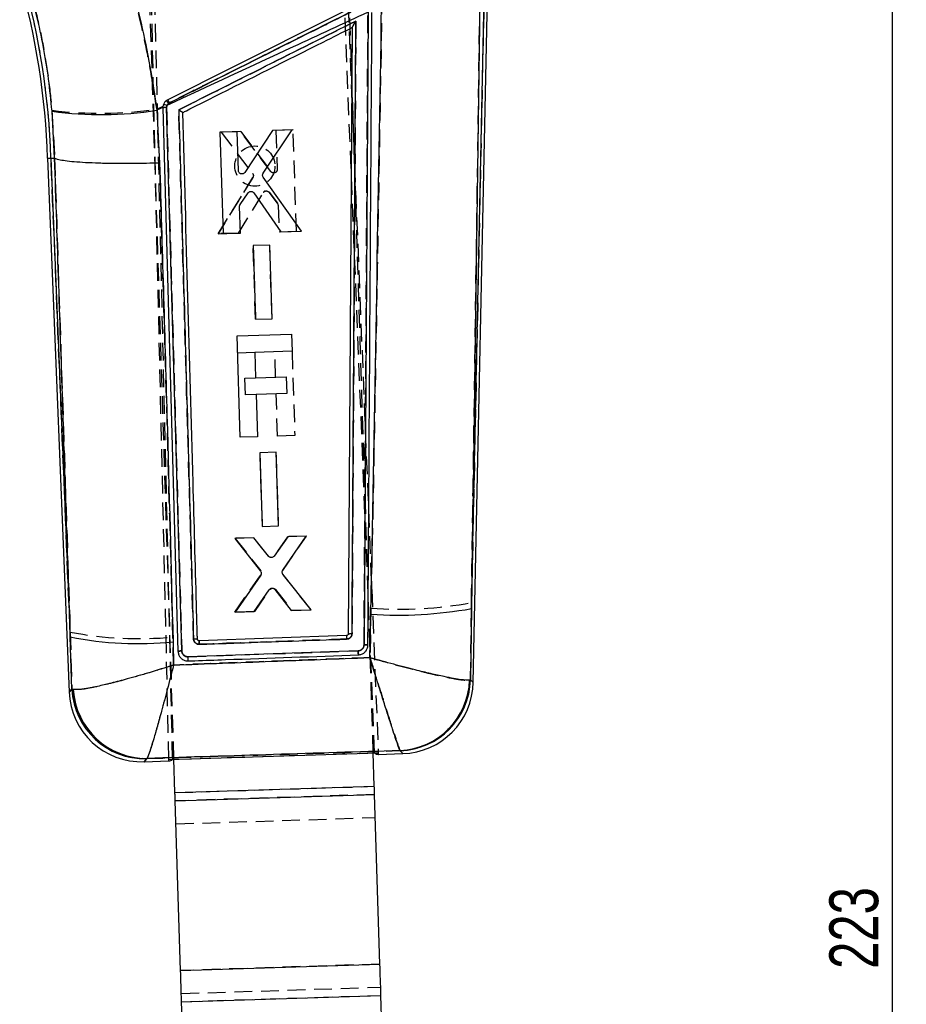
# Model space of a CAD drawing. Extents: x 40 to 414, y 17 to 320.
# Tile 12 of 16: x 162 to 233, y 200 to 278. Entities that reach past the tile are written whole.
import ezdxf

# ---------------------------------------------------------------- set-up
doc = ezdxf.new("R2010")
doc.units = 0
doc.header["$LTSCALE"] = 1.111111
doc.linetypes.add('HIDDEN', pattern=[1.905, 1.27, -0.635])
doc.layers.get('0').update_dxf_attribs({"linetype": 'CONTINUOUS'})
doc.styles.add('SLDTEXTSTYLE0', font='TXT', dxfattribs={"width": 0.75})
doc.dimstyles.new('SLDDIMSTYLE0', dxfattribs={"dimtxt": 3.888889, "dimasz": 3.668889, "dimexe": 0, "dimexo": 0.0625, "dimgap": 0.972222, "dimtad": 1, "dimdec": 0, "dimrnd": 1e-09, "dimzin": 12, "dimtxsty": 'SLDTEXTSTYLE0', "dimsah": 1, "dimcen": 0.09, "dimazin": 3, "dimtfac": 1, "dimtdec": 0, "dimtofl": 0, "dimtmove": 0, "dimatfit": 3, "dimtolj": 1, "dimtzin": 12})

# ---------------------------------------------------------------- blocks, each defined once
blk = doc.blocks.new('_D')
at = {"color": 179, "linetype": 'CONTINUOUS'}
for p, q in [((179.553, 320.033), (232.594, 320.033)), ((231.482, 97.202), (231.482, 320.033)), ((224.985, 97.202), (232.594, 97.202))]:
    blk.add_line(p, q, dxfattribs=at)
for points in [[(231.482, 320.033), (230.918, 316.364), (232.047, 316.364)], [(231.482, 97.202), (232.047, 100.87), (230.918, 100.87)]]:
    blk.add_solid(points, dxfattribs=at)
at = {"color": 179, "linetype": 'CONTINUOUS', "insert": (226.469, 202.465, 0.1), "char_height": 3.8889, "attachment_point": 1, "rotation": 90, "style": 'SLDTEXTSTYLE0'}
blk.add_mtext('223', dxfattribs=at)

msp = doc.modelspace()

# ---------------------------------------------------------------- linework, layer by layer
at = {"color": 7, "linetype": 'HIDDEN'}
for p, q in [((174.199595, 219.154993), (172.114339, 308.869595)), ((173.901736, 219.145553), (171.847848, 308.686653)), ((190.270461, 219.663972), (187.17875, 296.757126)), ((187.478809, 296.129087), (190.568321, 219.673404)), ((174.301551, 219.158219), (172.180764, 286.12096)), ((190.168595, 219.660746), (188.047808, 286.623487)), ((199.050683, 282.993505), (197.987286, 231.627257)), ((173.94144, 271.418208), (173.876982, 271.377953)), ((164.594081, 270.823786), (164.803362, 267.017016)), ((172.941323, 270.909408), (173.4355, 271.156879)), ((179.621072, 269.122483), (178.054612, 269.073026)), ((178.054612, 269.073026), (180.56826, 265.785241)), ((182.021567, 265.937285), (179.621072, 269.122483)), ((179.621072, 269.122483), (182.021568, 265.937285)), ((183.79333, 269.254194), (182.42069, 269.210862)), ((182.42069, 269.210862), (182.519076, 266.112896)), ((184.04958, 261.188024), (183.79333, 269.254194)), ((166.040918, 229.274133), (164.516177, 267.00666)), ((164.803362, 267.017016), (164.803897, 267.016778)), ((180.584034, 265.473114), (177.824658, 260.991419)), ((177.824658, 260.991419), (180.584034, 265.473114)), ((179.454499, 261.042902), (181.414556, 264.266195)), ((181.870919, 264.293076), (182.551772, 263.418952)), ((182.551772, 263.418952), (181.870919, 264.293076)), ((182.609714, 263.258578), (182.676835, 261.14467)), ((177.824658, 260.991419), (179.454499, 261.042902)), ((179.454499, 261.042902), (177.824658, 260.991419)), ((182.676835, 261.14467), (184.04958, 261.188024)), ((181.925122, 260.089809), (180.612738, 260.048369)), ((180.612738, 260.048369), (180.798968, 254.182765)), ((180.798968, 254.182765), (180.612738, 260.048369)), ((182.111435, 254.22422), (181.925122, 260.089809)), ((180.798968, 254.182765), (182.111435, 254.22422)), ((183.709011, 251.632782), (183.921421, 244.926037)), ((180.739648, 251.538778), (179.36812, 251.495341)), ((182.399877, 249.580936), (182.336269, 251.589345)), ((179.957013, 249.50357), (180.803655, 249.530377)), ((179.999528, 248.161176), (179.957013, 249.50357)), ((180.846178, 248.187991), (179.999528, 248.161176)), ((182.54868, 244.882563), (182.442392, 248.238543)), ((183.921421, 244.926037), (182.54868, 244.882563)), ((182.447444, 243.598098), (181.135058, 243.556658)), ((181.135058, 243.556658), (181.321262, 237.690979)), ((182.633741, 237.732434), (182.447444, 243.598098)), ((181.321262, 237.690979), (182.633741, 237.732434)), ((180.652298, 236.788066), (179.176605, 236.741463)), ((179.176605, 236.741463), (181.207591, 234.157877)), ((181.823722, 235.320212), (180.652298, 236.788066)), ((183.342114, 236.873017), (182.267046, 235.335426)), ((182.97806, 234.183045), (184.84874, 236.920597)), ((184.84874, 236.920597), (183.342114, 236.873017)), ((181.216875, 233.829999), (179.151925, 230.869064)), ((179.151925, 230.869064), (181.216875, 233.829999)), ((185.215019, 231.060596), (182.990047, 233.855242)), ((180.747905, 230.919482), (181.931633, 232.651884)), ((182.378953, 232.6668), (183.679698, 231.012093)), ((197.904005, 225.472027), (197.987286, 231.627257)), ((179.151925, 230.869064), (180.747905, 230.919482)), ((180.747905, 230.919482), (179.151925, 230.869064)), ((183.679698, 231.012093), (185.215019, 231.060596)), ((189.986187, 231.177846), (189.907633, 227.245899)), ((166.040918, 229.274133), (166.186087, 224.724145)), ((174.278775, 226.653376), (174.222541, 228.883991)), ((175.427204, 227.313207), (188.971011, 227.788346)), ((197.904005, 225.472027), (197.839315, 225.455256)), ((166.293066, 224.695833), (166.186087, 224.724145)), ((174.301626, 219.15585), (190.270556, 219.661603)), ((192.30235, 219.840983), (192.320731, 219.827214)), ((172.130552, 219.193252), (172.160312, 219.215268)), ((174.385828, 216.497222), (190.252872, 216.999749)), ((190.273419, 216.350982), (174.406375, 215.848448)), ((174.464593, 214.010266), (190.331637, 214.512793)), ((190.701165, 202.845162), (174.83412, 202.342635)), ((174.892337, 200.50445), (190.759382, 201.006977)), ((174.912885, 199.855679), (190.779929, 200.358206))]:
    msp.add_line(p, q, dxfattribs=at)
at = {"color": 7, "linetype": 'CONTINUOUS'}
for p, q in [((197.97735, 231.147336), (199.050683, 282.993505)), ((198.126861, 225.269446), (199.321813, 282.990271)), ((198.652578, 279.597247), (197.97735, 231.147336)), ((189.750037, 278.626839), (189.435189, 228.266084)), ((188.485063, 277.408326), (188.176077, 229.135791)), ((188.485063, 277.408326), (188.485069, 277.409399)), ((164.806683, 267.017135), (164.603943, 270.748647)), ((173.424216, 271.04518), (172.946173, 270.822706)), ((172.946173, 270.822706), (173.166616, 266.62259)), ((173.424216, 271.04518), (173.424328, 271.009983)), ((173.424328, 271.009983), (174.627351, 227.746421)), ((173.717924, 271.044114), (173.741733, 271.192925)), ((174.928413, 227.78161), (173.717924, 271.044114)), ((179.341641, 269.113349), (177.969009, 269.069733)), ((177.969009, 269.069733), (178.223691, 261.003518)), ((179.439487, 266.01536), (179.341641, 269.113349)), ((182.14124, 269.202301), (179.947111, 265.871586)), ((181.407127, 265.81181), (183.70769, 269.252071)), ((183.70769, 269.252071), (182.14124, 269.202301)), ((164.245212, 266.996892), (164.516177, 267.00666)), ((164.245212, 266.996892), (165.962347, 224.503191)), ((164.516177, 267.00666), (164.806683, 267.017135)), ((164.516177, 267.00666), (166.056362, 228.891926)), ((164.807218, 267.016897), (164.806683, 267.017135)), ((184.448578, 261.201205), (181.411136, 265.49931)), ((179.577327, 263.324754), (180.201501, 264.240207)), ((180.658647, 264.242256), (182.818746, 261.149445)), ((179.596428, 261.047112), (179.529649, 263.161035)), ((178.223691, 261.003518), (179.596428, 261.047112)), ((182.818746, 261.149445), (184.448578, 261.201205)), ((181.925661, 260.08995), (180.613285, 260.048257)), ((180.613285, 260.048257), (180.798512, 254.182638)), ((182.110972, 254.224317), (181.925661, 260.08995)), ((180.798512, 254.182638), (182.110972, 254.224317)), ((179.325064, 252.854826), (183.665953, 252.992304)), ((179.580532, 244.788559), (179.325064, 252.854826)), ((183.665953, 252.992304), (183.70901, 251.632819)), ((183.70901, 251.632819), (180.740862, 251.538815)), ((180.740862, 251.538815), (180.80447, 249.530407)), ((180.80447, 249.530407), (183.247334, 249.607773)), ((183.247334, 249.607773), (183.289849, 248.26538)), ((183.289849, 248.26538), (180.846985, 248.188013)), ((180.846985, 248.188013), (180.953273, 244.832033)), ((180.953273, 244.832033), (179.580532, 244.788559)), ((182.447964, 243.598232), (181.135586, 243.556546)), ((181.135586, 243.556546), (181.320834, 237.690853)), ((182.633307, 237.732531), (182.447964, 243.598232)), ((181.320834, 237.690853), (182.633307, 237.732531)), ((180.668264, 236.788334), (179.161646, 236.740479)), ((179.161646, 236.740479), (181.201807, 234.126793)), ((181.838474, 235.321851), (180.668264, 236.788334)), ((183.358065, 236.873763), (182.281873, 235.334718)), ((182.970321, 234.213704), (184.833749, 236.920634)), ((184.833749, 236.920634), (183.358065, 236.873763)), ((181.210587, 233.798878), (179.166916, 230.869042)), ((185.229979, 231.061557), (182.981802, 233.885901)), ((180.702229, 230.917791), (181.89566, 232.651489)), ((182.343027, 232.664915), (183.634007, 231.010886)), ((179.166916, 230.869042), (180.702229, 230.917791)), ((183.634007, 231.010886), (185.229979, 231.061557)), ((189.904222, 227.246554), (189.972747, 230.695838)), ((197.97735, 231.147336), (197.900881, 225.474866)), ((166.189096, 224.727118), (166.056362, 228.891926)), ((188.043581, 229.000719), (176.314321, 228.586318)), ((188.176074, 229.135791), (188.17608, 229.136275)), ((174.233883, 228.50074), (174.280518, 226.655925)), ((176.175119, 228.700125), (176.173059, 228.720033)), ((188.970755, 227.78842), (175.42688, 227.313222)), ((197.900881, 225.474866), (197.835469, 225.458005)), ((166.189096, 224.727118), (166.296372, 224.698948)), ((173.901736, 219.145553), (190.568321, 219.673404)), ((190.252872, 216.999749), (190.168595, 219.660746)), ((190.270556, 219.661603), (190.270461, 219.663972)), ((190.572135, 219.544718), (192.525743, 219.606595)), ((192.317857, 219.830306), (192.299269, 219.844239)), ((171.926271, 218.954185), (173.906072, 219.016889)), ((172.163144, 219.218606), (172.1333, 219.196463)), ((174.19965, 219.152616), (174.199595, 219.154993)), ((174.19965, 219.152616), (174.301626, 219.15585)), ((174.385828, 216.497222), (174.301551, 219.158219)), ((174.385828, 216.497222), (190.252872, 216.999749)), ((174.406375, 215.848448), (190.273419, 216.350982)), ((190.701165, 202.845162), (190.273419, 216.350982)), ((174.83412, 202.342635), (174.406375, 215.848448)), ((174.83412, 202.342635), (190.701165, 202.845162)), ((174.912885, 199.855679), (190.779929, 200.358206)), ((191.170875, 188.014282), (190.779929, 200.358206)), ((175.303831, 187.511755), (174.912885, 199.855679))]:
    msp.add_line(p, q, dxfattribs=at)
at = {"color": 7, "linetype": 'CONTINUOUS', "flags": 128}
for points in [[(174.627361, 227.746101), (174.62841, 227.726618), (174.62946, 227.707134)], [(190.568321, 219.673404), (190.571198, 219.602214), (190.572931, 219.559328), (190.573518, 219.54477)], [(173.904688, 219.016844), (173.904354, 219.031418), (173.90337, 219.074325), (173.901736, 219.145553)], [(174.406375, 215.848448), (174.40395, 215.925032), (174.401467, 216.003412), (174.398936, 216.083327), (174.396364, 216.164546), (174.393759, 216.2468), (174.391129, 216.329837), (174.388483, 216.413395), (174.385828, 216.497222)], [(190.273419, 216.350982), (190.270994, 216.427559), (190.268511, 216.505939), (190.265981, 216.585854), (190.263408, 216.667073), (190.260804, 216.749327), (190.258174, 216.832364), (190.255527, 216.915922), (190.252872, 216.999749)], [(174.912885, 199.855679), (174.902708, 200.177004), (174.892563, 200.497323), (174.882482, 200.815638), (174.872495, 201.130951), (174.862636, 201.442269), (174.852933, 201.748626), (174.843418, 202.049063), (174.83412, 202.342635)], [(190.779929, 200.358206), (190.769752, 200.679531), (190.759607, 200.999854), (190.749526, 201.318165), (190.73954, 201.633477), (190.72968, 201.944796), (190.719977, 202.251153), (190.710462, 202.55159), (190.701165, 202.845162)]]:
    msp.add_lwpolyline(points, dxfattribs=at)
at = {"color": 8, "linetype": 'CONTINUOUS', "flags": 128}
for points in [[(197.900881, 225.474866), (198.101391, 225.292602), (198.126861, 225.269446)], [(165.962347, 224.503191), (165.987891, 224.528411), (166.189096, 224.727118)], [(192.525743, 219.606595), (192.502311, 219.631808), (192.317857, 219.830306)], [(172.1333, 219.196463), (171.949593, 218.981476), (171.926271, 218.954185)]]:
    msp.add_lwpolyline(points, dxfattribs=at)
at = {"color": 7, "linetype": 'HIDDEN', "flags": 128}
for points in [[(198.126861, 225.269446), (198.102433, 225.291656), (197.904005, 225.472027)], [(166.186087, 224.724145), (165.986887, 224.52742), (165.962347, 224.503191)], [(192.320731, 219.827214), (192.50327, 219.63078), (192.525743, 219.606595)], [(171.926271, 218.954185), (171.948677, 218.980403), (172.130552, 219.193252)]]:
    msp.add_lwpolyline(points, dxfattribs=at)
at = {"color": 7, "linetype": 'HIDDEN'}
msp.add_circle((180.747392, 266.382243), 1.6, dxfattribs=at)
at = {"color": 7, "linetype": 'CONTINUOUS'}
for centre, radius, start, end in [((104.910203, 265.117385), 59.364769, 1.81491833, 15.81401694), ((104.910203, 265.117385), 59.635908, 1.81544237, 15.81401694), ((173.320888, 270.224723), 1.055712, 66.5069855, 82.09841658), ((163.818542, 266.410111), 11.294183, 26.31926217, 27.72710423), ((168.523235, 299.151861), 28.672346, 262.14350511, 278.87376333), ((173.670948, 270.168384), 0.876989, 86.92941731, 106.33252794), ((192.109856, 263.989598), 33.362279, 266.32725407, 280.12941417), ((171.448973, 255.952636), 27.592794, 258.72983562, 275.79266275), ((195.282122, 229.065696), 7.238833, 180.51436017, 182.73739212), ((192.013366, 225.662927), 5.825708, 272.81298747, 357.98417973), ((192.092918, 225.636153), 5.810203, 272.21873152, 358.40930675), ((192.342601, 225.389194), 5.7855, 271.53073471, 359.07018014), ((171.74313, 224.736785), 5.7855, 182.06640152, 272.03466917), ((171.99366, 225.006047), 5.811262, 182.75113595, 271.37690015), ((172.11747, 225.050107), 5.83168, 183.45220135, 270.44874257)]:
    msp.add_arc(centre, radius, start, end, dxfattribs=at)
at = {"color": 7, "linetype": 'HIDDEN'}
for centre, radius, start, end in [((104.910203, 265.117385), 59.635908, 1.81544237, 15.81401694), ((171.441046, 269.598396), 3.016721, 36.14975734, 41.42389424), ((162.649998, 265.824186), 12.601181, 26.35479985, 27.61328533), ((168.45657, 301.198676), 30.619484, 262.7531286, 278.4222564), ((173.670857, 270.167529), 0.877785, 86.94023593, 106.31116499), ((181.652695, 264.118928), 0.279997, 112.61822715, 148.26663176), ((182.334652, 263.249856), 0.275201, 1.81687495, 37.91251205), ((182.162019, 232.490792), 0.28112, 106.49358454, 145.03781494), ((192.243113, 262.445158), 31.348661, 265.87145801, 280.55824875), ((171.522227, 258.239007), 29.478953, 259.28407404, 275.25574223), ((198.530727, 229.156805), 10.488308, 180.85274155, 182.38742945), ((192.017731, 225.65918), 5.825155, 272.80060827, 357.99380755), ((192.096371, 225.632738), 5.809857, 272.2131477, 358.41490046), ((171.990322, 225.002463), 5.810904, 182.7452747, 271.38280937), ((172.113652, 225.046203), 5.831122, 183.4447593, 270.45847645)]:
    msp.add_arc(centre, radius, start, end, dxfattribs=at)
at = {"color": 7, "linetype": 'CONTINUOUS'}
for centre, major_axis, start_param, end_param in [((187.695098, 290.742328), (-2.880091, 71.197497), 3.08141312, 3.141257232), ((172.272042, 290.253862), (-1.630975, 71.237058), 3.141928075, 3.201772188)]:
    msp.add_ellipse(centre, major_axis=major_axis, ratio=0.069924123, start_param=start_param, end_param=end_param, dxfattribs=at)
at = {"color": 7, "linetype": 'HIDDEN'}
for points, knots in [([(172.941323, 270.909408), (172.76395, 272.056493), (172.409212, 274.350613), (171.682439, 277.797392), (170.822984, 281.236154), (170.127675, 283.487893), (169.780024, 284.613753)], [0, 0, 0, 0, 0.246889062, 0.493767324, 0.746885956, 1, 1, 1, 1]), ([(162.637486, 281.15111), (162.868801, 280.329367), (163.331437, 278.685855), (163.881154, 276.118271), (164.322905, 273.491881), (164.503686, 271.71318), (164.594081, 270.823786)], [0, 0, 0, 0, 0.245832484, 0.491672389, 0.745823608, 1, 1, 1, 1]), ([(190.857623, 279.879892), (190.664225, 268.436106), (190.389879, 252.202461), (190.078162, 235.967958), (189.986187, 231.177846)], [0, 0, 0, 0, 0.704942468, 1, 1, 1, 1]), ([(197.987286, 231.627257), (198.054514, 236.419456), (198.282342, 252.65946), (198.508344, 268.897916), (198.667656, 280.344629)], [0, 0, 0, 0, 0.295086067, 1, 1, 1, 1]), ([(173.876982, 271.377953), (177.994195, 273.439381), (183.13173, 276.011669), (188.269293, 278.583938), (189.28962, 279.094795)], [0, 0, 0, 0, 0.801398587, 1, 1, 1, 1]), ([(189.162069, 279.055217), (186.625313, 277.782338), (181.551804, 275.236581), (176.478227, 272.690999), (173.94144, 271.418208)], [0, 0, 0, 0, 0.500000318, 1, 1, 1, 1]), ([(189.435167, 228.266159), (189.488317, 236.670602), (189.594618, 253.47943), (189.698348, 270.286419), (189.750213, 278.689885)], [0, 0, 0, 0, 0.500001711, 1, 1, 1, 1]), ([(174.686669, 270.853342), (176.990262, 272.009148), (181.688829, 274.36661), (186.387337, 276.724227), (188.782281, 277.925962)], [0, 0, 0, 0, 0.490275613, 1, 1, 1, 1]), ([(188.782281, 277.925962), (188.731545, 269.707642), (188.631193, 253.452116), (188.528474, 237.19519), (188.477687, 229.157293)], [0, 0, 0, 0, 0.505570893, 1, 1, 1, 1]), ([(188.782281, 277.925962), (188.781626, 277.924909), (188.740264, 277.858422), (188.661704, 277.730199), (188.568528, 277.572223), (188.513407, 277.472784), (188.48898, 277.424218), (188.486267, 277.413957), (188.485069, 277.409429)], [0, 0, 0, 0, 0.005314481, 0.33557418, 0.640498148, 0.809009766, 0.915695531, 1, 1, 1, 1]), ([(173.876982, 271.377953), (173.849812, 271.35343), (173.788683, 271.298257), (173.727591, 271.181041), (173.721004, 271.089721), (173.717711, 271.044062)], [0, 0, 0, 0, 0.285724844, 0.642864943, 1, 1, 1, 1]), ([(173.717711, 271.044062), (173.919921, 263.832903), (174.324335, 249.410794), (174.727022, 234.991432), (174.928362, 227.781856)], [0, 0, 0, 0, 0.500007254, 1, 1, 1, 1]), ([(174.686669, 270.853342), (174.687724, 270.852717), (174.694842, 270.848499), (174.737688, 270.822902), (174.810695, 270.77848), (174.896133, 270.724438), (174.958056, 270.68329), (174.997377, 270.654992), (175.004003, 270.647543), (175.007098, 270.644063)], [0, 0, 0, 0, 0.00708982, 0.047796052, 0.287838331, 0.495429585, 0.676735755, 0.84898481, 1, 1, 1, 1]), ([(175.865163, 228.737349), (175.670318, 235.715069), (175.278332, 249.752665), (174.884658, 263.792394), (174.686669, 270.853342)], [0, 0, 0, 0, 0.4970737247, 1, 1, 1, 1]), ([(164.803897, 267.016778), (165.027892, 260.202269), (165.441465, 247.620244), (165.852502, 235.040571), (166.040918, 229.274133)], [0, 0, 0, 0, 0.541606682, 1, 1, 1, 1]), ([(174.222541, 228.883991), (174.070579, 234.656643), (173.739437, 247.235875), (173.369058, 259.816466), (173.168647, 266.623782)], [0, 0, 0, 0, 0.45890334, 1, 1, 1, 1]), ([(180.568259, 265.785241), (180.584735, 265.758486), (180.617685, 265.704978), (180.629489, 265.609999), (180.61502, 265.530477), (180.592106, 265.488056), (180.584034, 265.473114)], [0, 0, 0, 0, 0.282129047, 0.564227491, 0.846502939, 1, 1, 1, 1]), ([(182.327322, 265.840808), (182.29698, 265.834131), (182.236298, 265.820778), (182.143707, 265.840523), (182.069839, 265.881742), (182.035566, 265.921178), (182.021567, 265.937285)], [0, 0, 0, 0, 0.270674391, 0.541327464, 0.812663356, 1, 1, 1, 1]), ([(182.519076, 266.112896), (182.516905, 266.081439), (182.512562, 266.018522), (182.466736, 265.934197), (182.402687, 265.871886), (182.350503, 265.850367), (182.327322, 265.840808)], [0, 0, 0, 0, 0.263731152, 0.527493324, 0.79011198, 1, 1, 1, 1]), ([(181.545011, 264.377387), (181.574999, 264.386596), (181.634972, 264.405013), (181.729713, 264.392714), (181.812536, 264.355115), (181.852444, 264.312708), (181.870919, 264.293076)], [0, 0, 0, 0, 0.2587251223, 0.5174362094, 0.7766040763, 1, 1, 1, 1]), ([(182.095947, 235.223749), (182.064361, 235.220593), (182.001191, 235.214281), (181.909374, 235.245243), (181.852611, 235.286945), (181.827855, 235.315458), (181.823727, 235.320212)], [0, 0, 0, 0, 0.312166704, 0.624300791, 0.937352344, 1, 1, 1, 1]), ([(182.082207, 232.760342), (182.113058, 232.766239), (182.17476, 232.778033), (182.267824, 232.7555), (182.336545, 232.714414), (182.368116, 232.678967), (182.378953, 232.6668)], [0, 0, 0, 0, 0.2836299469, 0.5672421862, 0.851460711, 1, 1, 1, 1]), ([(188.477687, 229.157293), (188.476101, 229.131454), (188.471485, 229.056253), (188.4259, 228.936771), (188.330197, 228.821205), (188.200533, 228.740064), (188.101304, 228.726636), (188.051523, 228.719899)], [0, 0, 0, 0, 0.115653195, 0.336593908, 0.557296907, 0.777904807, 1, 1, 1, 1]), ([(188.17608, 229.136275), (188.180627, 229.139259), (188.18972, 229.145226), (188.259338, 229.152372), (188.358903, 229.157037), (188.438092, 229.157208), (188.477687, 229.157293)], [0, 0, 0, 0, 0.25000158, 0.500000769, 0.749999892, 1, 1, 1, 1]), ([(176.31678, 228.30824), (176.266905, 228.312175), (176.167152, 228.320047), (176.033003, 228.393593), (175.930583, 228.503697), (175.875594, 228.6256), (175.86807, 228.706204), (175.865163, 228.737349)], [0, 0, 0, 0, 0.215729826, 0.431474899, 0.647462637, 0.863783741, 1, 1, 1, 1]), ([(176.31432, 228.586333), (176.314038, 228.582244), (176.313474, 228.574067), (176.313765, 228.510897), (176.31484, 228.419771), (176.316134, 228.345382), (176.316781, 228.308188)], [0, 0, 0, 0, 0.249999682, 0.49999175, 0.749993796, 1, 1, 1, 1]), ([(188.051523, 228.719907), (187.848652, 228.712784), (186.834299, 228.677169), (182.922704, 228.539873), (179.214005, 228.4098), (176.316782, 228.308188)], [0, 0, 0, 0, 0.051863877, 0.259319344, 1, 1, 1, 1]), ([(188.971011, 227.788338), (189.0069, 227.792099), (189.096709, 227.80151), (189.230412, 227.864976), (189.348476, 227.979074), (189.421656, 228.119728), (189.430915, 228.220012), (189.435175, 228.266159)], [0, 0, 0, 0, 0.1470997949, 0.3681102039, 0.5894781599, 0.8110954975, 1, 1, 1, 1]), ([(189.435178, 228.266435), (189.475348, 228.265775), (189.555688, 228.264455), (189.657331, 228.258258), (189.727721, 228.250062), (189.73748, 228.243979), (189.742285, 228.240983)], [0, 0, 0, 0, 0.251897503, 0.503797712, 0.755696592, 1, 1, 1, 1]), ([(174.627356, 227.746265), (174.631783, 227.749892), (174.640638, 227.757146), (174.710043, 227.76805), (174.809522, 227.777211), (174.888746, 227.780412), (174.928358, 227.782013)], [0, 0, 0, 0, 0.2499984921, 0.4999992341, 0.7499996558, 1, 1, 1, 1]), ([(174.928363, 227.781856), (174.933229, 227.737721), (174.944048, 227.639586), (175.017366, 227.501397), (175.136144, 227.388414), (175.279787, 227.320957), (175.380641, 227.31566), (175.427204, 227.313215)], [0, 0, 0, 0, 0.175182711, 0.389518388, 0.603363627, 0.816877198, 1, 1, 1, 1]), ([(188.971505, 227.788361), (188.972236, 227.767438), (188.973697, 227.725591), (188.975934, 227.664226), (188.978082, 227.607185), (188.980066, 227.55682), (188.981792, 227.515203), (188.98319, 227.484343), (188.984089, 227.467177), (188.984419, 227.463234), (188.984545, 227.461735)], [0, 0, 0, 0, 0.13132971, 0.262670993, 0.394026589, 0.525361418, 0.656710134, 0.788051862, 0.919392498, 1, 1, 1, 1]), ([(174.278775, 226.653376), (174.272884, 226.651476), (173.616949, 226.439923), (172.338366, 226.042174), (170.669162, 225.561811), (169.29601, 225.200005), (168.052028, 224.906489), (166.891461, 224.684817), (166.498277, 224.692055), (166.293066, 224.695833)], [0, 0, 0, 0, 0.001604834, 0.178681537, 0.346563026, 0.479529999, 0.612466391, 0.797738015, 1, 1, 1, 1]), ([(174.278775, 226.653376), (174.277251, 226.647398), (174.10754, 225.981691), (173.775541, 224.699851), (173.338824, 223.068441), (172.97672, 221.762374), (172.645746, 220.616099), (172.332482, 219.602869), (172.219354, 219.348188), (172.160312, 219.215268)], [0, 0, 0, 0, 0.00160459, 0.178687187, 0.346568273, 0.479537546, 0.612476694, 0.797748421, 1, 1, 1, 1]), ([(189.907633, 227.245899), (187.289784, 227.148255), (182.080025, 226.953935), (176.870547, 226.753229), (174.278775, 226.653376)], [0, 0, 0, 0, 0.502489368, 1, 1, 1, 1]), ([(189.907633, 227.245899), (189.909456, 227.239998), (190.10519, 226.606384), (190.485475, 225.382804), (190.979879, 223.812363), (191.386369, 222.538691), (191.78037, 221.323516), (192.143021, 220.237796), (192.249706, 219.972096), (192.30235, 219.840983)], [0, 0, 0, 0, 0.00159145, 0.17088132, 0.331879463, 0.459852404, 0.587800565, 0.796595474, 1, 1, 1, 1]), ([(189.907633, 227.245899), (189.913581, 227.24418), (190.552207, 227.05965), (191.795778, 226.711566), (193.419336, 226.286056), (194.76014, 225.959734), (196.066214, 225.669298), (197.279292, 225.445799), (197.654275, 225.452131), (197.839315, 225.455256)], [0, 0, 0, 0, 0.001591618, 0.170880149, 0.331878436, 0.459851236, 0.587799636, 0.796594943, 1, 1, 1, 1]), ([(172.160312, 219.215268), (175.51958, 219.31931), (182.233561, 219.527252), (188.947605, 219.736453), (192.30235, 219.840983)], [0, 0, 0, 0, 0.500339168, 1, 1, 1, 1])]:
    msp.add_open_spline(points, degree=3, knots=knots, dxfattribs=at)
at = {"color": 7, "linetype": 'CONTINUOUS'}
for points, knots in [([(169.912559, 284.367034), (170.239259, 283.28085), (170.892662, 281.108469), (171.716335, 277.739841), (172.424361, 274.306861), (172.772233, 271.984107), (172.946173, 270.822706)], [0, 0, 0, 0, 0.246887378, 0.493777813, 0.746883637, 1, 1, 1, 1]), ([(164.603943, 270.748647), (164.519408, 271.596631), (164.350345, 273.292531), (163.93241, 275.853225), (163.398769, 278.414042), (162.934961, 280.089245), (162.70306, 280.926833)], [0, 0, 0, 0, 0.246010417, 0.492000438, 0.746004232, 1, 1, 1, 1]), ([(189.035878, 279.303605), (186.499216, 278.030449), (181.425893, 275.484138), (176.352535, 272.937948), (173.815855, 271.664852)], [0, 0, 0, 0, 0.499999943, 1, 1, 1, 1]), ([(173.941941, 271.417642), (176.478936, 272.68999), (181.552927, 275.234688), (186.626872, 277.779531), (189.163846, 279.051954)], [0, 0, 0, 0, 0.499999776, 1, 1, 1, 1]), ([(189.972747, 230.695838), (189.988717, 231.516771), (190.302793, 247.66203), (190.575749, 263.806265), (190.834825, 279.129619)], [0, 0, 0, 0, 0.050846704, 1, 1, 1, 1]), ([(189.750037, 278.626839), (187.763555, 277.70577), (182.426001, 275.230917), (177.091124, 272.750317), (173.741733, 271.192925)], [0, 0, 0, 0, 0.372171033, 1, 1, 1, 1]), ([(189.742278, 228.241177), (189.743605, 228.443585), (189.75024, 229.455617), (189.778054, 233.706112), (189.886064, 250.291594), (189.985473, 266.065763), (190.064475, 278.601909)], [0, 0, 0, 0, 0.0120562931, 0.0602811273, 0.2531807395, 1, 1, 1, 1]), ([(188.782492, 277.926067), (186.387475, 276.724287), (181.688967, 274.366654), (176.9904, 272.009178), (174.68688, 270.853402)], [0, 0, 0, 0, 0.509739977, 1, 1, 1, 1]), ([(188.477714, 229.157375), (188.528532, 237.195262), (188.631313, 253.452237), (188.731726, 269.707728), (188.782492, 277.926067)], [0, 0, 0, 0, 0.494426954, 1, 1, 1, 1]), ([(188.485069, 277.409399), (188.486265, 277.413914), (188.488971, 277.42414), (188.513353, 277.472544), (188.568344, 277.57172), (188.661588, 277.729758), (188.740253, 277.858202), (188.781837, 277.925014), (188.782492, 277.926067)], [0, 0, 0, 0, 0.0842101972, 0.1906900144, 0.3587668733, 0.662836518, 0.9946862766, 1, 1, 1, 1]), ([(175.007106, 270.644063), (175.102539, 270.691958), (175.923688, 271.104068), (179.647721, 272.973006), (184.044934, 275.17988), (187.716427, 277.022557), (188.485063, 277.408326)], [0, 0, 0, 0, 0.021241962, 0.18277604, 0.828912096, 1, 1, 1, 1]), ([(173.815855, 271.664852), (173.748098, 271.622107), (173.612586, 271.536619), (173.478085, 271.332655), (173.429375, 271.159867), (173.425016, 271.062952), (173.424216, 271.04518)], [0, 0, 0, 0, 0.309934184, 0.619858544, 0.930292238, 1, 1, 1, 1]), ([(173.741733, 271.192925), (173.746088, 271.203925), (173.767047, 271.256867), (173.826093, 271.344622), (173.903307, 271.39329), (173.941941, 271.417642)], [0, 0, 0, 0, 0.11585895, 0.557611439, 1, 1, 1, 1]), ([(174.68688, 270.853402), (174.687935, 270.852774), (174.694942, 270.848604), (174.737716, 270.823096), (174.810632, 270.778694), (174.896097, 270.724607), (174.958041, 270.683415), (174.997405, 270.655037), (175.004014, 270.647561), (175.007106, 270.644063)], [0, 0, 0, 0, 0.007096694, 0.047103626, 0.287223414, 0.494904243, 0.676265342, 0.848547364, 1, 1, 1, 1]), ([(174.68688, 270.853402), (174.884845, 263.792461), (175.278472, 249.752756), (175.670395, 235.715116), (175.86521, 228.737378)], [0, 0, 0, 0, 0.502926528, 1, 1, 1, 1]), ([(176.173059, 228.720033), (176.169801, 228.837837), (176.144175, 229.764255), (176.029029, 233.925181), (175.645084, 247.78125), (175.280959, 260.830163), (175.007106, 270.644063)], [0, 0, 0, 0, 0.008430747, 0.066300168, 0.297777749, 1, 1, 1, 1]), ([(166.056362, 228.891926), (165.860418, 234.890291), (165.445322, 247.597422), (165.027702, 260.306895), (164.807218, 267.016897)], [0, 0, 0, 0, 0.472047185, 1, 1, 1, 1]), ([(173.166616, 266.62259), (173.099294, 266.620515), (172.653589, 266.60678), (171.750165, 266.585843), (170.484303, 266.573525), (169.209469, 266.581139), (168.041217, 266.609873), (167.008116, 266.658091), (166.144238, 266.725179), (165.472435, 266.80866), (164.998736, 266.906045), (164.871058, 266.979946), (164.807218, 267.016897)], [0, 0, 0, 0, 0.016456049, 0.108947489, 0.220330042, 0.331712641, 0.443094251, 0.554475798, 0.665856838, 0.777237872, 0.888618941, 1, 1, 1, 1]), ([(173.166616, 266.62259), (173.3645, 259.919978), (173.739681, 247.21204), (174.075288, 234.505437), (174.233883, 228.50074)], [0, 0, 0, 0, 0.527435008, 1, 1, 1, 1]), ([(179.648074, 265.755953), (179.618643, 265.766576), (179.559784, 265.787821), (179.491742, 265.854443), (179.449009, 265.933119), (179.442451, 265.989759), (179.439487, 266.01536)], [0, 0, 0, 0, 0.260961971, 0.521888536, 0.783891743, 1, 1, 1, 1]), ([(179.947111, 265.871586), (179.927409, 265.847301), (179.888001, 265.798726), (179.80277, 265.756218), (179.719437, 265.742662), (179.66853, 265.752143), (179.648074, 265.755953)], [0, 0, 0, 0, 0.272819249, 0.545680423, 0.817442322, 1, 1, 1, 1]), ([(181.411136, 265.49931), (181.395696, 265.526568), (181.364818, 265.581083), (181.356554, 265.676256), (181.373912, 265.755297), (181.398433, 265.797016), (181.407128, 265.81181)], [0, 0, 0, 0, 0.281515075, 0.563018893, 0.845044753, 1, 1, 1, 1]), ([(180.201501, 264.240207), (180.221975, 264.264251), (180.262926, 264.312343), (180.349955, 264.353152), (180.439864, 264.365736), (180.495836, 264.351484), (180.52142, 264.34497)], [0, 0, 0, 0, 0.26074991, 0.521531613, 0.781293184, 1, 1, 1, 1]), ([(180.52142, 264.34497), (180.550573, 264.331996), (180.604314, 264.308079), (180.641594, 264.262919), (180.65865, 264.242256)], [0, 0, 0, 0, 0.542458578, 1, 1, 1, 1]), ([(179.529648, 263.161035), (179.531383, 263.192325), (179.534618, 263.25069), (179.563792, 263.301284), (179.577327, 263.324754)], [0, 0, 0, 0, 0.536094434, 1, 1, 1, 1]), ([(182.016297, 235.221224), (181.985479, 235.22882), (181.923846, 235.244012), (181.867293, 235.288138), (181.842687, 235.316923), (181.838474, 235.321851)], [0, 0, 0, 0, 0.4532157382, 0.9063889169, 1, 1, 1, 1]), ([(182.281867, 235.334726), (182.260783, 235.311046), (182.218206, 235.263227), (182.128932, 235.223623), (182.058809, 235.216322), (182.021904, 235.220577), (182.016297, 235.221224)], [0, 0, 0, 0, 0.312401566, 0.630870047, 0.943916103, 1, 1, 1, 1]), ([(181.201806, 234.126793), (181.218542, 234.100274), (181.25201, 234.047239), (181.264768, 233.95258), (181.250324, 233.866351), (181.222505, 233.819115), (181.210587, 233.798878)], [0, 0, 0, 0, 0.266370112, 0.532708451, 0.799798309, 1, 1, 1, 1]), ([(182.981802, 233.885901), (182.964845, 233.912178), (182.930933, 233.964731), (182.917256, 234.058998), (182.930835, 234.145498), (182.958407, 234.193124), (182.970321, 234.213704)], [0, 0, 0, 0, 0.265555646, 0.531096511, 0.797381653, 1, 1, 1, 1]), ([(181.89566, 232.651489), (181.916245, 232.675466), (181.957419, 232.723424), (182.044781, 232.763981), (182.124021, 232.774386), (182.170357, 232.766329), (182.185891, 232.763627)], [0, 0, 0, 0, 0.285872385, 0.571782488, 0.856445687, 1, 1, 1, 1]), ([(182.185891, 232.763627), (182.216348, 232.753809), (182.277152, 232.734207), (182.321095, 232.687984), (182.343027, 232.664915)], [0, 0, 0, 0, 0.500903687, 1, 1, 1, 1]), ([(188.176077, 229.135791), (188.174398, 229.120691), (188.171014, 229.090253), (188.14716, 229.049691), (188.112076, 229.018955), (188.075203, 229.003618), (188.051706, 229.001458), (188.043581, 229.000712)], [0, 0, 0, 0, 0.217735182, 0.438905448, 0.660422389, 0.882574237, 1, 1, 1, 1]), ([(188.051549, 228.719981), (188.103113, 228.727125), (188.20238, 228.740876), (188.331333, 228.822668), (188.42593, 228.936845), (188.47151, 229.05633), (188.476127, 229.131534), (188.477714, 229.157375)], [0, 0, 0, 0, 0.229957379, 0.442691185, 0.663387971, 0.884333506, 1, 1, 1, 1]), ([(188.17608, 229.136275), (188.180627, 229.139269), (188.189722, 229.145258), (188.259348, 229.152422), (188.358923, 229.157116), (188.438117, 229.157289), (188.477714, 229.157375)], [0, 0, 0, 0, 0.2499997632, 0.5000003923, 0.7500009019, 1, 1, 1, 1]), ([(175.86521, 228.737378), (175.905368, 228.738147), (175.985686, 228.739684), (176.08748, 228.73647), (176.158098, 228.729791), (176.168126, 228.723251), (176.173059, 228.720033)], [0, 0, 0, 0, 0.251988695, 0.503977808, 0.755967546, 1, 1, 1, 1]), ([(175.86521, 228.737378), (175.868116, 228.706229), (175.875639, 228.625622), (175.930632, 228.503716), (176.033049, 228.393633), (176.168655, 228.319246), (176.27015, 228.312046), (176.321704, 228.308389)], [0, 0, 0, 0, 0.1352953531, 0.3501090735, 0.5645914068, 0.7788390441, 1, 1, 1, 1]), ([(176.314321, 228.586333), (176.298656, 228.587563), (176.267327, 228.590023), (176.225254, 228.613089), (176.193134, 228.647585), (176.179226, 228.679327), (176.175678, 228.697298), (176.175119, 228.700125)], [0, 0, 0, 0, 0.239253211, 0.478511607, 0.717395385, 0.955532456, 1, 1, 1, 1]), ([(176.321704, 228.308389), (176.320449, 228.345559), (176.317941, 228.419897), (176.315297, 228.510946), (176.313845, 228.57407), (176.314162, 228.582235), (176.314321, 228.586318)], [0, 0, 0, 0, 0.250006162, 0.499999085, 0.749999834, 1, 1, 1, 1]), ([(176.321704, 228.308389), (176.524573, 228.315504), (177.538916, 228.351081), (181.448851, 228.488202), (185.155941, 228.618335), (188.051549, 228.719981)], [0, 0, 0, 0, 0.051885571, 0.259427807, 1, 1, 1, 1]), ([(189.435197, 228.266084), (189.432462, 228.229806), (189.425662, 228.139604), (189.365842, 228.004273), (189.255358, 227.883433), (189.116983, 227.806294), (189.016933, 227.794054), (188.970755, 227.788405)], [0, 0, 0, 0, 0.148694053, 0.36971528, 0.59040336, 0.81094954, 1, 1, 1, 1]), ([(188.984935, 227.46175), (189.073013, 227.473794), (189.249151, 227.497881), (189.479584, 227.642086), (189.65002, 227.847868), (189.731272, 228.060726), (189.739464, 228.194762), (189.742284, 228.240909)], [0, 0, 0, 0, 0.2209600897, 0.4418778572, 0.6627849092, 0.8838997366, 1, 1, 1, 1]), ([(189.742284, 228.240909), (189.737481, 228.243915), (189.727725, 228.250019), (189.657339, 228.258237), (189.555704, 228.26445), (189.475368, 228.265773), (189.4352, 228.266435)], [0, 0, 0, 0, 0.244327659, 0.496217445, 0.748109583, 1, 1, 1, 1]), ([(174.928405, 227.781901), (174.888789, 227.780301), (174.809556, 227.777102), (174.710061, 227.767927), (174.640644, 227.757032), (174.631788, 227.749764), (174.62736, 227.746131)], [0, 0, 0, 0, 0.249999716, 0.499999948, 0.750000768, 1, 1, 1, 1]), ([(174.62946, 227.707134), (174.64512, 227.619597), (174.67644, 227.444527), (174.830772, 227.220214), (175.044542, 227.058653), (175.261022, 226.98695), (175.395142, 226.984408), (175.440863, 226.983541)], [0, 0, 0, 0, 0.221584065, 0.443153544, 0.664555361, 0.885647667, 1, 1, 1, 1]), ([(175.426879, 227.31323), (175.389276, 227.314652), (175.297288, 227.31813), (175.158234, 227.374251), (175.033126, 227.48144), (174.948172, 227.62321), (174.934902, 227.729593), (174.928414, 227.78161)], [0, 0, 0, 0, 0.148307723, 0.362795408, 0.577753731, 0.793533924, 1, 1, 1, 1]), ([(175.440863, 226.983534), (175.616566, 226.989791), (176.603735, 227.024944), (181.118371, 227.185387), (185.457397, 227.337827), (188.984935, 227.461757)], [0, 0, 0, 0, 0.038918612, 0.218660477, 1, 1, 1, 1]), ([(188.984973, 227.461757), (188.984816, 227.463255), (188.984404, 227.467201), (188.98337, 227.484356), (188.981822, 227.515227), (188.979939, 227.556842), (188.977804, 227.60722), (188.975498, 227.664265), (188.973105, 227.72564), (188.971538, 227.767493), (188.970755, 227.78842)], [0, 0, 0, 0, 0.080450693, 0.211811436, 0.343178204, 0.474537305, 0.605904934, 0.73726597, 0.86862827, 1, 1, 1, 1]), ([(174.280518, 226.655925), (174.274627, 226.654024), (173.619977, 226.442891), (172.343789, 226.045994), (170.676319, 225.566095), (169.303043, 225.204184), (168.05784, 224.910313), (166.895973, 224.688261), (166.502002, 224.695283), (166.296372, 224.698948)], [0, 0, 0, 0, 0.001605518, 0.178402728, 0.346054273, 0.479146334, 0.61220759, 0.797595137, 1, 1, 1, 1]), ([(174.280518, 226.655925), (174.278994, 226.649947), (174.1096, 225.985554), (173.778243, 224.70613), (173.342036, 223.076279), (172.979994, 221.769901), (172.648819, 220.622282), (172.335394, 219.607583), (172.222215, 219.352001), (172.163144, 219.218606)], [0, 0, 0, 0, 0.0016052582, 0.1784082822, 0.3460595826, 0.4791537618, 0.6122173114, 0.7976051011, 1, 1, 1, 1]), ([(174.280518, 226.655925), (176.871545, 226.755422), (182.079311, 226.955405), (187.287347, 227.149186), (189.904222, 227.246554)], [0, 0, 0, 0, 0.497531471, 1, 1, 1, 1]), ([(175.440905, 226.983541), (175.440731, 226.985016), (175.440246, 226.989136), (175.439141, 227.006136), (175.43753, 227.037402), (175.435637, 227.079531), (175.43354, 227.13048), (175.431322, 227.188111), (175.429057, 227.25004), (175.427605, 227.292166), (175.426879, 227.31323)], [0, 0, 0, 0, 0.073776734, 0.206097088, 0.338411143, 0.470732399, 0.603040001, 0.73535979, 0.867678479, 1, 1, 1, 1]), ([(192.299269, 219.844239), (192.246586, 219.975226), (192.139668, 220.241055), (191.777302, 221.325032), (191.383206, 222.539825), (190.976629, 223.813224), (190.482152, 225.383493), (190.101781, 226.60703), (189.906044, 227.240653), (189.904222, 227.246554)], [0, 0, 0, 0, 0.202940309, 0.411852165, 0.539872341, 0.667917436, 0.829014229, 0.998407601, 1, 1, 1, 1]), ([(197.835469, 225.458005), (197.650455, 225.454817), (197.274982, 225.448346), (196.063169, 225.671065), (194.757016, 225.961084), (193.416147, 226.287125), (191.792457, 226.712286), (190.548891, 227.060549), (189.91017, 227.244838), (189.904222, 227.246554)], [0, 0, 0, 0, 0.20294045, 0.411852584, 0.539873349, 0.667918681, 0.829015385, 0.998407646, 1, 1, 1, 1]), ([(192.299269, 219.844239), (188.945617, 219.739734), (182.233545, 219.530576), (175.521533, 219.322645), (172.163144, 219.218606)], [0, 0, 0, 0, 0.499644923, 1, 1, 1, 1])]:
    msp.add_open_spline(points, degree=3, knots=knots, dxfattribs=at)

# ---------------------------------------------------------------- dimensions: what is measured, and where the dimension line sits
at = {"color": 179, "linetype": 'CONTINUOUS'}
dim = msp.add_linear_dim(base=(231.482478, 320.033259), p1=(223.873734, 97.201528), p2=(178.441454, 320.033259), angle=90, dimstyle='SLDDIMSTYLE0', dxfattribs=at)
dim.commit()
dim.dimension.update_dxf_attribs({"geometry": '_D', "text_midpoint": (231.482478, 208.355026), "dimtype": 160})

doc.saveas('drawing.dxf')
